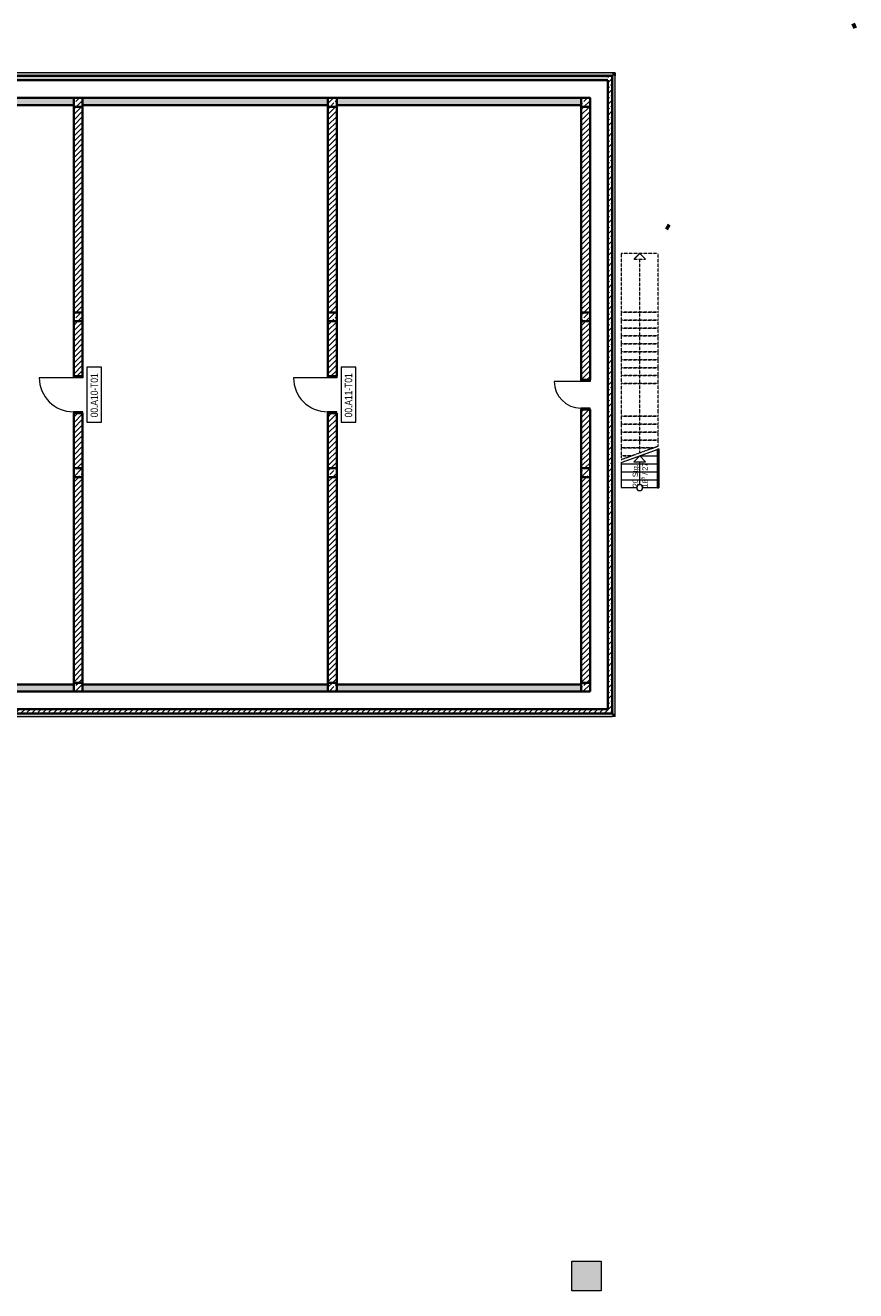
# Model space of a CAD drawing. Header units: metres. Extents: x -58265 to 590738, y -55036 to 35250.
# Tile 9 of 160: x -19096 to 9160, y -20500 to 22542. Entities that reach past the tile are written whole.
import ezdxf

# ---------------------------------------------------------------- set-up
doc = ezdxf.new("R2010")
doc.units = ezdxf.units.M
doc.header["$LTSCALE"] = 0.05
doc.linetypes.add('Strichlinie_ eng', pattern=[46, 30, -16])
doc.linetypes.add('Wipeout_Contour', pattern=[20000, 0, -20000])
for name, color, linetype in [('0._Pikto für Layout_1_A_0_Extern_Lageplan', 7, 'Continuous'), ('0._Pikto für Layout_1_A_1_Bauteilschraffuren', 7, 'Continuous'), ('0._Pikto für Layout_1_A_1_Geländer _ Brüstungen', 7, 'Continuous'), ('0._Pikto für Layout_1_A_1_Schraffuren', 7, 'Continuous'), ('0._Pikto für Layout_1_A_1_Stützen', 7, 'Continuous'), ('0._Pikto für Layout_1_A_1_Treppen', 7, 'Continuous'), ('0._Pikto für Layout_1_A_1_Türen', 7, 'Continuous'), ('0._Pikto für Layout_1_A_1_Türen_Text', 7, 'Continuous'), ('0._Pikto für Layout_1_A_1_Wände_Außen', 7, 'Continuous'), ('0._Pikto für Layout_1_A_1_Wände_Innen_Massiv', 7, 'Continuous'), ('0._Pikto für Layout_1_A_1_Würfel+BIM-Einfügepunkt.ifc', 7, 'Continuous')]:
    doc.layers.add(name, color=color, linetype=linetype)
doc.styles.add('ERSTELLTER_STIL_1', font='ARIALN.TTF')
doc.styles.add('ERSTELLTER_STIL_2', font='txt')
pattern_1 = [(45, (0, 0), (-183.8478, 183.8478), []), (45, (-91.92, 91.92), (-183.8478, 183.8478), [195, -65])]
pattern_2 = [(45, (0, 0), (-91.9239, 91.9239), [])]

msp = doc.modelspace()

# ---------------------------------------------------------------- hatches: boundary and pattern name
at = {"layer": '0._Pikto für Layout_1_A_1_Bauteilschraffuren', "linetype": 'Continuous', "lineweight": 18}
for points in [[(-52775, 20825), (875, 20825), (875, 20925), (-52775, 20925)], [(875, 20825), (975, 20825), (975, 20925)], [(875, 20825), (975, 20925), (875, 20925)], [(-17450, 20070), (-25800, 20070), (-25800, 19830), (-17450, 19830)], [(-8800, 20070), (-17150, 20070), (-17150, 19830), (-8800, 19830)], [(-180, 20070), (-8500, 20070), (-8500, 19830), (-180, 19830)], [(-17450, 120), (-25800, 120), (-25800, -120), (-17450, -120)], [(-8800, 120), (-17150, 120), (-17150, -120), (-8800, -120)], [(-180, 120), (-8500, 120), (-8500, -120), (-180, -120)], [(875, -870), (-20485, -870), (-20485, -970), (875, -970)], [(875, -970), (975, -970), (875, -870)], [(875, -870), (975, -970), (975, -870)]]:
    msp.add_hatch(color=9, dxfattribs=at).paths.add_polyline_path(points)
h = msp.add_hatch(dxfattribs=at)
h.set_pattern_fill('Beton__Stahlbeton_0001', color=9, style=0, pattern_type=2)
h.set_pattern_definition(pattern_1)
h.paths.add_polyline_path([(-52625, 20675), (725, 20675), (725, 20825), (-52625, 20825)])
h = msp.add_hatch(dxfattribs=at)
h.set_pattern_fill('Beton__Stahlbeton_0001', color=9, style=0, pattern_type=2)
h.set_pattern_definition(pattern_1)
h.paths.add_polyline_path([(725, 20675), (875, 20675), (875, 20825)])
h = msp.add_hatch(dxfattribs=at)
h.set_pattern_fill('Beton__Stahlbeton_0001', color=9, style=0, pattern_type=2)
h.set_pattern_definition(pattern_1)
h.paths.add_polyline_path([(725, 20675), (875, 20825), (725, 20825)])
h = msp.add_hatch(dxfattribs=at)
h.set_pattern_fill('Beton__Stahlbeton_0001', color=9, style=0, pattern_type=2)
h.set_pattern_definition(pattern_1)
h.paths.add_polyline_path([(725, 20675), (725, -720), (875, -720), (875, 20675)])
h = msp.add_hatch(dxfattribs=at)
h.set_pattern_fill('Beton__Stahlbeton_0001', color=9, style=0, pattern_type=2)
h.set_pattern_definition(pattern_1)
h.paths.add_polyline_path([(-17150, 19770), (-17150, 20070), (-17450, 20070), (-17450, 19770)])
h = msp.add_hatch(dxfattribs=at)
h.set_pattern_fill('Beton__Stahlbeton_0001', color=9, style=0, pattern_type=2)
h.set_pattern_definition(pattern_1)
h.paths.add_polyline_path([(-8500, 19770), (-8500, 20070), (-8800, 20070), (-8800, 19770)])
h = msp.add_hatch(dxfattribs=at)
h.set_pattern_fill('Beton__Stahlbeton_0001', color=9, style=0, pattern_type=2)
h.set_pattern_definition(pattern_1)
h.paths.add_polyline_path([(120, 19770), (120, 20070), (-180, 20070), (-180, 19770)])
h = msp.add_hatch(dxfattribs=at)
h.set_pattern_fill('MW_Kalksandstein_0001', color=9, style=0, pattern_type=2)
h.set_pattern_definition(pattern_2)
h.paths.add_polyline_path([(-17450, 12775), (-17150, 12775), (-17150, 19770), (-17450, 19770)])
h = msp.add_hatch(dxfattribs=at)
h.set_pattern_fill('MW_Kalksandstein_0001', color=9, style=0, pattern_type=2)
h.set_pattern_definition(pattern_2)
h.paths.add_polyline_path([(-8500, 19770), (-8800, 19770), (-8800, 12775), (-8500, 12775)])
h = msp.add_hatch(dxfattribs=at)
h.set_pattern_fill('MW_Kalksandstein_0001', color=9, style=0, pattern_type=2)
h.set_pattern_definition(pattern_2)
h.paths.add_polyline_path([(-180, 12775), (120, 12775), (120, 19770), (-180, 19770)])
h = msp.add_hatch(dxfattribs=at)
h.set_pattern_fill('Beton__Stahlbeton_0001', color=9, style=0, pattern_type=2)
h.set_pattern_definition(pattern_1)
h.paths.add_polyline_path([(-17150, 12475), (-17150, 12775), (-17450, 12775), (-17450, 12475)])
h = msp.add_hatch(dxfattribs=at)
h.set_pattern_fill('Beton__Stahlbeton_0001', color=9, style=0, pattern_type=2)
h.set_pattern_definition(pattern_1)
h.paths.add_polyline_path([(-8500, 12475), (-8500, 12775), (-8800, 12775), (-8800, 12475)])
h = msp.add_hatch(dxfattribs=at)
h.set_pattern_fill('Beton__Stahlbeton_0001', color=9, style=0, pattern_type=2)
h.set_pattern_definition(pattern_1)
h.paths.add_polyline_path([(120, 12475), (120, 12775), (-180, 12775), (-180, 12475)])
h = msp.add_hatch(dxfattribs=at)
h.set_pattern_fill('MW_Kalksandstein_0001', color=9, style=0, pattern_type=2)
h.set_pattern_definition(pattern_2)
h.paths.add_polyline_path([(-17150, 12475), (-17450, 12475), (-17450, 10605), (-17150, 10605)])
h = msp.add_hatch(dxfattribs=at)
h.set_pattern_fill('MW_Kalksandstein_0001', color=9, style=0, pattern_type=2)
h.set_pattern_definition(pattern_2)
h.paths.add_polyline_path([(-8500, 12475), (-8800, 12475), (-8800, 10605), (-8500, 10605)])
h = msp.add_hatch(dxfattribs=at)
h.set_pattern_fill('MW_Kalksandstein_0001', color=9, style=0, pattern_type=2)
h.set_pattern_definition(pattern_2)
h.paths.add_polyline_path([(120, 12475), (-180, 12475), (-180, 10480), (120, 10480)])
h = msp.add_hatch(dxfattribs=at)
h.set_pattern_fill('MW_Kalksandstein_0001', color=9, style=0, pattern_type=2)
h.set_pattern_definition(pattern_2)
h.paths.add_polyline_path([(-180, 7475), (120, 7475), (120, 9470), (-180, 9470)])
h = msp.add_hatch(dxfattribs=at)
h.set_pattern_fill('MW_Kalksandstein_0001', color=9, style=0, pattern_type=2)
h.set_pattern_definition(pattern_2)
h.paths.add_polyline_path([(-17450, 7475), (-17150, 7475), (-17150, 9345), (-17450, 9345)])
h = msp.add_hatch(dxfattribs=at)
h.set_pattern_fill('MW_Kalksandstein_0001', color=9, style=0, pattern_type=2)
h.set_pattern_definition(pattern_2)
h.paths.add_polyline_path([(-8800, 7475), (-8500, 7475), (-8500, 9345), (-8800, 9345)])
h = msp.add_hatch(dxfattribs=at)
h.set_pattern_fill('Beton__Stahlbeton_0001', color=9, style=0, pattern_type=2)
h.set_pattern_definition(pattern_1)
h.paths.add_polyline_path([(-17150, 7175), (-17150, 7475), (-17450, 7475), (-17450, 7175)])
h = msp.add_hatch(dxfattribs=at)
h.set_pattern_fill('Beton__Stahlbeton_0001', color=9, style=0, pattern_type=2)
h.set_pattern_definition(pattern_1)
h.paths.add_polyline_path([(-8500, 7175), (-8500, 7475), (-8800, 7475), (-8800, 7175)])
h = msp.add_hatch(dxfattribs=at)
h.set_pattern_fill('Beton__Stahlbeton_0001', color=9, style=0, pattern_type=2)
h.set_pattern_definition(pattern_1)
h.paths.add_polyline_path([(120, 7175), (120, 7475), (-180, 7475), (-180, 7175)])
h = msp.add_hatch(dxfattribs=at)
h.set_pattern_fill('MW_Kalksandstein_0001', color=9, style=0, pattern_type=2)
h.set_pattern_definition(pattern_2)
h.paths.add_polyline_path([(-17150, 7175), (-17450, 7175), (-17450, 180), (-17150, 180)])
h = msp.add_hatch(dxfattribs=at)
h.set_pattern_fill('MW_Kalksandstein_0001', color=9, style=0, pattern_type=2)
h.set_pattern_definition(pattern_2)
h.paths.add_polyline_path([(-8500, 7175), (-8800, 7175), (-8800, 180), (-8500, 180)])
h = msp.add_hatch(dxfattribs=at)
h.set_pattern_fill('MW_Kalksandstein_0001', color=9, style=0, pattern_type=2)
h.set_pattern_definition(pattern_2)
h.paths.add_polyline_path([(-180, 180), (120, 180), (120, 7175), (-180, 7175)])
h = msp.add_hatch(dxfattribs=at)
h.set_pattern_fill('Beton__Stahlbeton_0001', color=9, style=0, pattern_type=2)
h.set_pattern_definition(pattern_1)
h.paths.add_polyline_path([(-17150, -120), (-17150, 180), (-17450, 180), (-17450, -120)])
h = msp.add_hatch(dxfattribs=at)
h.set_pattern_fill('Beton__Stahlbeton_0001', color=9, style=0, pattern_type=2)
h.set_pattern_definition(pattern_1)
h.paths.add_polyline_path([(-8500, -120), (-8500, 180), (-8800, 180), (-8800, -120)])
h = msp.add_hatch(dxfattribs=at)
h.set_pattern_fill('Beton__Stahlbeton_0001', color=9, style=0, pattern_type=2)
h.set_pattern_definition(pattern_1)
h.paths.add_polyline_path([(120, -120), (120, 180), (-180, 180), (-180, -120)])
h = msp.add_hatch(dxfattribs=at)
h.set_pattern_fill('Beton__Stahlbeton_0001', color=9, style=0, pattern_type=2)
h.set_pattern_definition(pattern_1)
h.paths.add_polyline_path([(725, -720), (-20485, -720), (-20485, -870), (725, -870)])
h = msp.add_hatch(dxfattribs=at)
h.set_pattern_fill('Beton__Stahlbeton_0001', color=9, style=0, pattern_type=2)
h.set_pattern_definition(pattern_1)
h.paths.add_polyline_path([(725, -870), (875, -870), (725, -720)])
h = msp.add_hatch(dxfattribs=at)
h.set_pattern_fill('Beton__Stahlbeton_0001', color=9, style=0, pattern_type=2)
h.set_pattern_definition(pattern_1)
h.paths.add_polyline_path([(725, -720), (875, -870), (875, -720)])
at = {"layer": '0._Pikto für Layout_1_A_1_Schraffuren', "linetype": 'Continuous', "lineweight": 18}
msp.add_hatch(color=255, dxfattribs=at).paths.add_polyline_path([(-500, -19500), (-500, -20500), (500, -20500), (500, -19500)])

# ---------------------------------------------------------------- linework, layer by layer
at = {"layer": '0._Pikto für Layout_1_A_0_Extern_Lageplan', "color": 9, "linetype": 'Continuous', "lineweight": 100}
for p, q in [((9160, 22542), (9048, 22506)), ((2718, 15714), (2818, 15652))]:
    msp.add_line(p, q, dxfattribs=at)
at = {"layer": '0._Pikto für Layout_1_A_1_Stützen', "color": 9, "linetype": 'Continuous', "lineweight": 35, "flags": 128}
for points in [[(-17150, 19770), (-17150, 20070), (-17450, 20070), (-17450, 19770)], [(-8500, 19770), (-8500, 20070), (-8800, 20070), (-8800, 19770)], [(120, 19770), (120, 20070), (-180, 20070), (-180, 19770)], [(-17150, 12475), (-17150, 12775), (-17450, 12775), (-17450, 12475)], [(-8500, 12475), (-8500, 12775), (-8800, 12775), (-8800, 12475)], [(120, 12475), (120, 12775), (-180, 12775), (-180, 12475)], [(-17150, 7175), (-17150, 7475), (-17450, 7475), (-17450, 7175)], [(-8500, 7175), (-8500, 7475), (-8800, 7475), (-8800, 7175)], [(120, 7175), (120, 7475), (-180, 7475), (-180, 7175)], [(-17150, -120), (-17150, 180), (-17450, 180), (-17450, -120)], [(-8500, -120), (-8500, 180), (-8800, 180), (-8800, -120)], [(120, -120), (120, 180), (-180, 180), (-180, -120)]]:
    msp.add_lwpolyline(points, close=True, dxfattribs=at)
at = {"layer": '0._Pikto für Layout_1_A_1_Treppen', "color": 9, "linetype": 'Strichlinie_ eng', "lineweight": 13}
for p, q in [((1185, 14785), (1185, 12785)), ((2435, 14785), (1185, 14785)), ((1810, 12785), (1810, 14785)), ((2435, 12785), (2435, 14785)), ((2435, 12785), (1185, 12785)), ((1185, 12785), (1185, 12515)), ((1185, 12785), (2435, 12785)), ((2435, 12515), (1185, 12515)), ((1185, 12515), (1185, 12245)), ((1185, 12515), (2435, 12515)), ((1810, 10355), (1810, 12785)), ((2435, 12515), (2435, 12785)), ((2435, 12245), (2435, 12515)), ((2435, 12245), (1185, 12245)), ((1185, 12245), (1185, 11975)), ((1185, 12245), (2435, 12245)), ((2435, 11975), (2435, 12245)), ((2435, 11975), (1185, 11975)), ((1185, 11975), (1185, 11705)), ((1185, 11975), (2435, 11975)), ((2435, 11705), (1185, 11705)), ((1185, 11705), (1185, 11435)), ((1185, 11705), (2435, 11705)), ((2435, 11705), (2435, 11975)), ((2435, 11435), (2435, 11705)), ((2435, 11435), (1185, 11435)), ((1185, 11435), (1185, 11165)), ((1185, 11435), (2435, 11435)), ((2435, 11165), (2435, 11435)), ((2435, 11165), (1185, 11165)), ((1185, 11165), (1185, 10895)), ((1185, 11165), (2435, 11165)), ((2435, 10895), (1185, 10895)), ((1185, 10895), (1185, 10625)), ((1185, 10895), (2435, 10895)), ((2435, 10895), (2435, 11165)), ((2435, 10625), (2435, 10895)), ((2435, 10625), (1185, 10625)), ((1185, 10625), (1185, 10355)), ((1185, 10625), (2435, 10625)), ((2435, 10355), (1185, 10355)), ((1185, 10355), (1185, 9355)), ((1185, 10355), (2435, 10355)), ((1810, 9355), (1810, 10355)), ((2435, 10355), (2435, 10625)), ((2435, 9355), (2435, 10355)), ((1185, 9355), (1185, 9245)), ((2435, 9245), (1185, 9245)), ((1185, 9245), (1185, 8975)), ((1185, 9245), (2435, 9245)), ((1810, 9245), (1810, 9355)), ((2435, 9245), (2435, 9355)), ((2435, 8975), (2435, 9245)), ((2435, 8975), (1185, 8975)), ((1185, 8975), (1185, 8705)), ((1185, 8975), (2435, 8975)), ((2435, 8705), (1185, 8705)), ((1185, 8705), (1185, 8435)), ((1185, 8705), (2435, 8705)), ((2435, 8705), (2435, 8975)), ((2435, 8435), (2435, 8705)), ((2435, 8435), (1185, 8435)), ((1185, 8435), (1185, 8165)), ((1185, 8435), (2435, 8435))]:
    msp.add_line(p, q, dxfattribs=at)
at = {"layer": '0._Pikto für Layout_1_A_1_Türen', "color": 9, "linetype": 'Continuous', "lineweight": 18}
for p, q in [((-17460, 10555), (-18620, 10555)), ((-17460, 10555), (-17460, 10605)), ((-17460, 10605), (-17140, 10605)), ((-17140, 10555), (-17460, 10555)), ((-17140, 10605), (-17140, 10555)), ((-8810, 10555), (-9970, 10555)), ((-8810, 10555), (-8810, 10605)), ((-8810, 10605), (-8490, 10605)), ((-8490, 10555), (-8810, 10555)), ((-8490, 10605), (-8490, 10555)), ((-190, 10430), (-1100, 10430)), ((-190, 10430), (-190, 10480)), ((-190, 10480), (130, 10480)), ((130, 10430), (-190, 10430)), ((130, 10480), (130, 10430)), ((130, 9520), (-190, 9520)), ((-190, 9520), (-190, 9470)), ((-190, 9470), (130, 9470)), ((130, 9470), (130, 9520)), ((-17140, 9395), (-17460, 9395)), ((-17460, 9395), (-17460, 9345)), ((-17460, 9345), (-17140, 9345)), ((-17140, 9345), (-17140, 9395)), ((-8490, 9395), (-8810, 9395)), ((-8810, 9395), (-8810, 9345)), ((-8810, 9345), (-8490, 9345)), ((-8490, 9345), (-8490, 9395))]:
    msp.add_line(p, q, dxfattribs=at)
at = {"layer": '0._Pikto für Layout_1_A_1_Türen', "color": 9, "linetype": 'Continuous', "lineweight": 35}
for p, q in [((-17450, 10605), (-17150, 10605)), ((-17450, 10605), (-17150, 10605)), ((-8800, 10605), (-8500, 10605)), ((-8800, 10605), (-8500, 10605)), ((-180, 10480), (120, 10480)), ((-180, 10480), (120, 10480)), ((-180, 9470), (120, 9470)), ((-180, 9470), (120, 9470)), ((-17450, 9345), (-17150, 9345)), ((-17450, 9345), (-17150, 9345)), ((-8800, 9345), (-8500, 9345)), ((-8800, 9345), (-8500, 9345))]:
    msp.add_line(p, q, dxfattribs=at)
at = {"layer": '0._Pikto für Layout_1_A_1_Türen', "color": 9, "linetype": 'Continuous', "lineweight": 13}
for centre, radius in [((-17460, 10555), 1160), ((-8810, 10555), 1160), ((-190, 10430), 910)]:
    msp.add_arc(centre, radius, 180, 270, dxfattribs=at)
at = {"layer": '0._Pikto für Layout_1_A_1_Türen_Text', "color": 9, "linetype": 'Continuous', "lineweight": 13, "flags": 128}
for points in [[(-17000, 9042), (-16500, 9042), (-16500, 10908), (-17000, 10908)], [(-8350, 9042), (-7850, 9042), (-7850, 10908), (-8350, 10908)]]:
    msp.add_lwpolyline(points, close=True, dxfattribs=at)
at = {"layer": '0._Pikto für Layout_1_A_1_Wände_Außen', "color": 9, "linetype": 'Continuous', "lineweight": 35}
for p, q in [((725, 20825), (-52625, 20825)), ((875, 20825), (725, 20825)), ((875, 20675), (875, 20825)), ((875, 20675), (875, 20825)), ((875, -720), (875, 20675)), ((875, -870), (875, -720)), ((-20485, -870), (725, -870)), ((725, -870), (875, -870)), ((725, -870), (875, -870))]:
    msp.add_line(p, q, dxfattribs=at)
at = {"layer": '0._Pikto für Layout_1_A_1_Wände_Außen', "color": 9, "linetype": 'Continuous', "lineweight": 18, "flags": 128}
for points in [[(975, 20925), (-52875, 20925)], [(-20485, -970), (875, -970)]]:
    msp.add_lwpolyline(points, dxfattribs=at)
at = {"layer": '0._Pikto für Layout_1_A_1_Wände_Außen', "color": 9, "linetype": 'Continuous', "lineweight": 35, "flags": 128}
for points in [[(-52625, 20675), (725, 20675)], [(725, 20675), (725, -720)], [(725, -720), (-20485, -720)]]:
    msp.add_lwpolyline(points, dxfattribs=at)
at = {"layer": '0._Pikto für Layout_1_A_1_Wände_Außen', "color": 9, "linetype": 'Continuous', "lineweight": 13, "flags": 128}
for points in [[(975, 20925), (975, 20825)], [(975, -970), (875, -970)]]:
    msp.add_lwpolyline(points, dxfattribs=at)
at = {"layer": '0._Pikto für Layout_1_A_1_Wände_Innen_Massiv', "color": 9, "linetype": 'Continuous', "lineweight": 35}
for p, q in [((-17450, 10605), (-17150, 10605)), ((-8800, 10605), (-8500, 10605)), ((-180, 10480), (120, 10480)), ((-180, 9470), (120, 9470)), ((-17450, 9345), (-17150, 9345)), ((-8800, 9345), (-8500, 9345))]:
    msp.add_line(p, q, dxfattribs=at)
at = {"layer": '0._Pikto für Layout_1_A_1_Wände_Innen_Massiv', "color": 9, "linetype": 'Continuous', "lineweight": 35, "flags": 128}
for points in [[(-17450, 20070), (-25800, 20070)], [(-25800, 19830), (-17450, 19830)], [(-8800, 20070), (-17150, 20070)], [(-17150, 19830), (-8800, 19830)], [(-180, 20070), (-8500, 20070)], [(-8500, 19830), (-180, 19830)], [(-17450, 19770), (-17450, 12775)], [(-17150, 12775), (-17150, 19770)], [(-8800, 19770), (-8800, 12775)], [(-8500, 12775), (-8500, 19770)], [(-180, 19770), (-180, 12775)], [(120, 12775), (120, 19770)], [(-17450, 12475), (-17450, 10605)], [(-17150, 10605), (-17150, 12475)], [(-8800, 12475), (-8800, 10605)], [(-8500, 10605), (-8500, 12475)], [(-180, 12475), (-180, 10480)], [(120, 10480), (120, 12475)], [(-180, 9470), (-180, 7475)], [(120, 7475), (120, 9470)], [(-17450, 9345), (-17450, 7475)], [(-17150, 7475), (-17150, 9345)], [(-8800, 9345), (-8800, 7475)], [(-8500, 7475), (-8500, 9345)], [(-17450, 7175), (-17450, 180)], [(-17150, 180), (-17150, 7175)], [(-8800, 7175), (-8800, 180)], [(-8500, 180), (-8500, 7175)], [(-180, 7175), (-180, 180)], [(120, 180), (120, 7175)], [(-17450, 120), (-25800, 120)], [(-8800, 120), (-17150, 120)], [(-180, 120), (-8500, 120)], [(-25800, -120), (-17450, -120)], [(-17150, -120), (-8800, -120)], [(-8500, -120), (-180, -120)]]:
    msp.add_lwpolyline(points, dxfattribs=at)
at = {"layer": '0._Pikto für Layout_1_A_1_Würfel+BIM-Einfügepunkt.ifc', "color": 9, "linetype": 'Continuous', "lineweight": 18, "flags": 128}
for points in [[(-500, -20500), (-500, -19500)], [(-500, -19500), (500, -19500)], [(500, -19500), (500, -20500)], [(500, -20500), (-500, -20500)]]:
    msp.add_lwpolyline(points, dxfattribs=at)

# ---------------------------------------------------------------- texts
at = {"layer": '0._Pikto für Layout_1_A_1_Türen_Text', "color": 9, "linetype": 'Continuous', "lineweight": 18, "char_height": 250, "attachment_point": 7, "rotation": 90, "style": 'ERSTELLTER_STIL_2'}
for s, insert in [('\\A1;{\\pql;\\pt0;\\fSwis721 Cn BT|b0|i0|c0|p0;\\W1.000000;00.A10-T01\\fSwis721 Cn BT|b0|i0|c0|p0;\\W1.000000;\\fSwis721 Cn BT|b0|i0|c0|p0;\\W1.000000;\\fSwis721 Cn BT|b0|i0|c0|p0;\\W1.000000;}', (-16620, 9208)), ('\\A1;{\\pql;\\pt0;\\fSwis721 Cn BT|b0|i0|c0|p0;\\W1.000000;00.A11-T01\\fSwis721 Cn BT|b0|i0|c0|p0;\\W1.000000;\\fSwis721 Cn BT|b0|i0|c0|p0;\\W1.000000;\\fSwis721 Cn BT|b0|i0|c0|p0;\\W1.000000;}', (-7970, 9208))]:
    msp.add_mtext(s, dxfattribs=dict(at, insert=insert))

# ---------------------------------------------------------------- wipeouts: each hides what was drawn before it
at = {"color": 254, "linetype": 'Wipeout_Contour', "lineweight": 0, "ltscale": 28830.142812}
msp.add_wipeout([(1185, 6815), (2435, 6815), (2435, 7085), (1185, 7085)], dxfattribs=at).dxf.layer = '0._Pikto für Layout_1_A_1_Schraffuren'

# ---------------------------------------------------------------- next in the draw order: linework, layer by layer
at = {"layer": '0._Pikto für Layout_1_A_1_Geländer _ Brüstungen', "color": 9, "linetype": 'Continuous', "lineweight": 25}
for p, q in [((2412, 6815), (2412, 6808)), ((2412, 6808), (2457, 6808)), ((2457, 6808), (2457, 6815))]:
    msp.add_line(p, q, dxfattribs=at)
at = {"layer": '0._Pikto für Layout_1_A_1_Treppen', "color": 9, "linetype": 'Continuous', "lineweight": 18}
for p, q in [((2435, 7085), (1185, 7085)), ((1185, 7085), (1185, 6815)), ((2435, 6815), (2435, 7085)), ((1185, 6815), (2435, 6815))]:
    msp.add_line(p, q, dxfattribs=at)

# ---------------------------------------------------------------- next in the draw order: wipeouts: each hides what was drawn before it
at = {"color": 254, "linetype": 'Wipeout_Contour', "lineweight": 0, "ltscale": 44291.330488}
msp.add_wipeout([(1810, 14785), (1610, 14585), (2010, 14585)], dxfattribs=at).dxf.layer = '0._Pikto für Layout_1_A_1_Schraffuren'

# ---------------------------------------------------------------- next in the draw order: linework, layer by layer
at = {"layer": '0._Pikto für Layout_1_A_1_Treppen', "color": 9, "linetype": 'Strichlinie_ eng', "lineweight": 13, "flags": 128}
msp.add_lwpolyline([(1810, 14785), (1610, 14585), (2010, 14585)], close=True, dxfattribs=at)

# ---------------------------------------------------------------- next in the draw order: wipeouts: each hides what was drawn before it
at = {"color": 254, "linetype": 'Wipeout_Contour', "lineweight": 0, "ltscale": 29873.385878}
msp.add_wipeout([(1185, 7085), (2435, 7085), (2435, 7355), (1185, 7355)], dxfattribs=at).dxf.layer = '0._Pikto für Layout_1_A_1_Schraffuren'

# ---------------------------------------------------------------- next in the draw order: linework, layer by layer
at = {"layer": '0._Pikto für Layout_1_A_1_Treppen', "color": 9, "linetype": 'Continuous', "lineweight": 18}
for p, q in [((2435, 7355), (1185, 7355)), ((1185, 7355), (1185, 7085)), ((2435, 7085), (2435, 7355)), ((1185, 7085), (2435, 7085))]:
    msp.add_line(p, q, dxfattribs=at)
at = {"layer": '0._Pikto für Layout_1_A_1_Treppen', "color": 9, "linetype": 'Continuous', "lineweight": 13}
msp.add_line((1810, 6815), (1810, 7085), dxfattribs=at)

# ---------------------------------------------------------------- next in the draw order: wipeouts: each hides what was drawn before it
at = {"color": 254, "linetype": 'Wipeout_Contour', "lineweight": 0, "ltscale": 30919.112428}
msp.add_wipeout([(1185, 7355), (2435, 7355), (2435, 7625), (1185, 7625)], dxfattribs=at).dxf.layer = '0._Pikto für Layout_1_A_1_Schraffuren'

# ---------------------------------------------------------------- next in the draw order: linework, layer by layer
at = {"layer": '0._Pikto für Layout_1_A_1_Treppen', "color": 9, "linetype": 'Continuous', "lineweight": 18}
for p, q in [((2435, 7625), (1185, 7625)), ((1185, 7625), (1185, 7355)), ((1185, 7355), (2435, 7355)), ((2435, 7355), (2435, 7625))]:
    msp.add_line(p, q, dxfattribs=at)

# ---------------------------------------------------------------- next in the draw order: wipeouts: each hides what was drawn before it
at = {"color": 254, "linetype": 'Wipeout_Contour', "lineweight": 0, "ltscale": 39841.856141}
msp.add_wipeout([(1185, 7625), (2435, 7625), (2435, 7895), (1810, 7895), (1185, 7668)], dxfattribs=at).dxf.layer = '0._Pikto für Layout_1_A_1_Schraffuren'

# ---------------------------------------------------------------- next in the draw order: hatches: boundary and pattern name
at = {"layer": '0._Pikto für Layout_1_A_1_Bauteilschraffuren', "linetype": 'Continuous', "lineweight": 18}
msp.add_hatch(color=9, dxfattribs=at).paths.add_polyline_path([(875, 20825), (875, -870), (975, -870), (975, 20825)])

# ---------------------------------------------------------------- next in the draw order: linework, layer by layer
at = {"layer": '0._Pikto für Layout_1_A_1_Treppen', "color": 9, "linetype": 'Strichlinie_ eng', "lineweight": 13}
for p, q in [((1185, 8165), (1185, 7895)), ((1518, 7895), (1185, 7895)), ((1185, 7895), (1185, 7774)), ((1185, 7895), (1518, 7895))]:
    msp.add_line(p, q, dxfattribs=at)
at = {"layer": '0._Pikto für Layout_1_A_1_Treppen', "color": 9, "linetype": 'Continuous', "lineweight": 18}
for p, q in [((2435, 7895), (1810, 7895)), ((2435, 7625), (2435, 7895)), ((1185, 7668), (1185, 7625)), ((1185, 7625), (2435, 7625))]:
    msp.add_line(p, q, dxfattribs=at)
at = {"layer": '0._Pikto für Layout_1_A_1_Wände_Außen', "color": 9, "linetype": 'Continuous', "lineweight": 18, "flags": 128}
msp.add_lwpolyline([(975, -970), (975, 20825)], dxfattribs=at)

# ---------------------------------------------------------------- next in the draw order: wipeouts: each hides what was drawn before it
at = {"color": 254, "linetype": 'Wipeout_Contour', "lineweight": 0, "ltscale": 24841.421091}
msp.add_wipeout([(1810, 7895), (2435, 7895), (2435, 8123)], dxfattribs=at).dxf.layer = '0._Pikto für Layout_1_A_1_Schraffuren'

# ---------------------------------------------------------------- next in the draw order: linework, layer by layer
at = {"layer": '0._Pikto für Layout_1_A_1_Geländer _ Brüstungen', "color": 9, "linetype": 'Continuous', "lineweight": 25}
for p, q in [((2457, 8131), (2412, 8115)), ((2412, 8115), (2412, 6815)), ((2457, 6815), (2457, 8131))]:
    msp.add_line(p, q, dxfattribs=at)
at = {"layer": '0._Pikto für Layout_1_A_1_Treppen', "color": 9, "linetype": 'Strichlinie_ eng', "lineweight": 13}
for p, q in [((1810, 8002), (1810, 9245)), ((1185, 7774), (2435, 8229)), ((2435, 8229), (2435, 8435)), ((2259, 8165), (1185, 8165)), ((1185, 8165), (2259, 8165))]:
    msp.add_line(p, q, dxfattribs=at)
at = {"layer": '0._Pikto für Layout_1_A_1_Treppen', "color": 9, "linetype": 'Continuous', "lineweight": 13}
for p, q in [((1185, 7668), (2435, 8123)), ((1810, 7085), (1810, 7895))]:
    msp.add_line(p, q, dxfattribs=at)
at = {"layer": '0._Pikto für Layout_1_A_1_Treppen', "color": 9, "linetype": 'Continuous', "lineweight": 18}
for p, q in [((1810, 7895), (2435, 7895)), ((2435, 7895), (2435, 8123))]:
    msp.add_line(p, q, dxfattribs=at)

# ---------------------------------------------------------------- next in the draw order: wipeouts: each hides what was drawn before it
at = {"color": 254, "linetype": 'Wipeout_Contour', "lineweight": 0, "ltscale": 23914.76061}
msp.add_wipeout([(1810, 7895), (1610, 7695), (2010, 7695)], dxfattribs=at).dxf.layer = '0._Pikto für Layout_1_A_1_Schraffuren'
at = {"color": 254, "linetype": 'Wipeout_Contour', "lineweight": 0, "ltscale": 84623.041903}
msp.add_wipeout([(1910, 6815), (1910, 6815), (1881, 6886), (1810, 6915), (1739, 6886), (1710, 6815), (1710, 6815), (1710, 6815), (1739, 6744), (1810, 6715), (1881, 6744)], dxfattribs=at).dxf.layer = '0._Pikto für Layout_1_A_1_Schraffuren'

# ---------------------------------------------------------------- next in the draw order: linework, layer by layer
at = {"layer": '0._Pikto für Layout_1_A_1_Treppen', "color": 9, "linetype": 'Continuous', "lineweight": 13, "flags": 128}
msp.add_lwpolyline([(1810, 7895), (1610, 7695), (2010, 7695)], close=True, dxfattribs=at)
msp.add_lwpolyline([(1910, 6815, 1), (1710, 6815, 1)], format="xyb", close=True, dxfattribs=at)

# ---------------------------------------------------------------- next in the draw order: texts
at = {"layer": '0._Pikto für Layout_1_A_1_Treppen', "color": 9, "linetype": 'Continuous', "lineweight": 18, "char_height": 180, "rotation": 90, "style": 'ERSTELLTER_STIL_1'}
for s, insert, attachment_point in [('\\A1;{\\pqc;\\pt0,800;\\fArial Narrow|b0|i0|c0|p0;\\W1.000000;20 Stg.\\fArial Narrow|b0|i0|c0|p0;\\W1.000000;\\fArial Narrow|b0|i0|c0|p0;\\W1.000000;\\A1{\\H.66x;\\S^  ;}\\fArial Narrow|b0|i0|c0|p0;\\W1.000000;\\fArial Narrow|b0|i0|c0|p0;\\W1.000000;\\fArial Narrow|b0|i0|c0|p0;\\W1.000000;\\fArial Narrow|b0|i0|c0|p0;\\W1.000000;\\A1{\\H.66x;\\S^  ;}\\fArial Narrow|b0|i0|c0|p0;\\W1.000000;\\fArial Narrow|b0|i0|c0|p0;\\W1.000000;\\fArial Narrow|b0|i0|c0|p0;\\W1.000000;\\fArial Narrow|b0|i0|c0|p0;\\W1.000000;\\A1{\\H.66x;\\S^  ;}\\fArial Narrow|b0|i0|c0|p0;\\W1.000000;}', (1805, 7288), 8), ('\\A1;{\\pqc;\\pt0,800;\\fArial Narrow|b0|i0|c0|p0;\\W1.000000;\\fArial Narrow|b0|i0|c0|p0;\\W1.000000;18\\fArial Narrow|b0|i0|c0|p0;\\W1.000000;\\A1{\\H.66x;\\S5^  ;}\\fArial Narrow|b0|i0|c0|p0;\\W1.000000;\\fArial Narrow|b0|i0|c0|p0;\\W1.000000; / \\fArial Narrow|b0|i0|c0|p0;\\W1.000000;27\\fArial Narrow|b0|i0|c0|p0;\\W1.000000;\\A1{\\H.66x;\\S^  ;}\\fArial Narrow|b0|i0|c0|p0;\\W1.000000;\\fArial Narrow|b0|i0|c0|p0;\\W1.000000;\\fArial Narrow|b0|i0|c0|p0;\\W1.000000;\\fArial Narrow|b0|i0|c0|p0;\\W1.000000;\\A1{\\H.66x;\\S^  ;}\\fArial Narrow|b0|i0|c0|p0;\\W1.000000;}', (1849, 7288), 2)]:
    msp.add_mtext(s, dxfattribs=dict(at, insert=insert, attachment_point=attachment_point))

doc.saveas('drawing.dxf')
